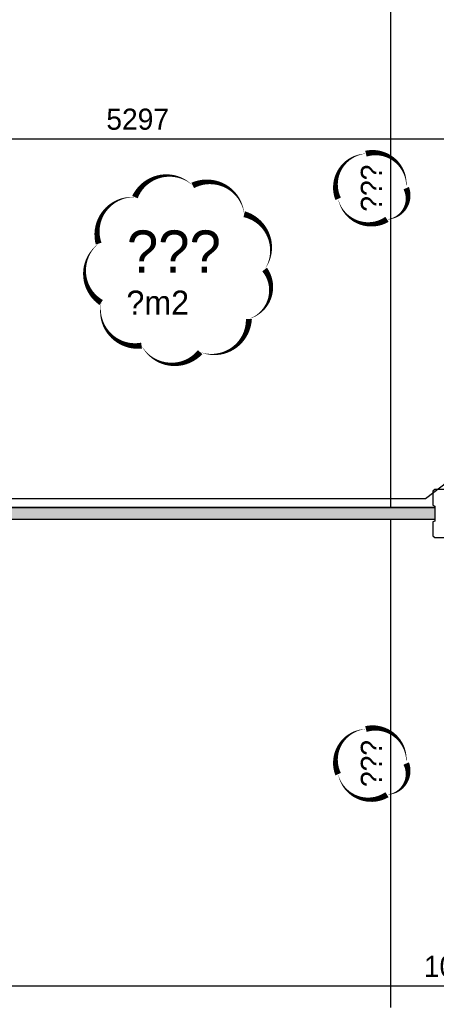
# Model space of a CAD drawing. Extents: x 126249 to 198477, y 373 to 102273.
# Tile 30 of 54: x 188417 to 191877, y 29701 to 37871. Entities that reach past the tile are written whole.
import ezdxf

# ---------------------------------------------------------------- set-up
doc = ezdxf.new("R2010")
doc.units = 0
doc.header["$MEASUREMENT"] = 0
doc.header["$PDMODE"] = 35
doc.header["$PDSIZE"] = -0.5
doc.layers.get('0').update_dxf_attribs({"linetype": 'CONTINUOUS'})
doc.layers.get('DEFPOINTS').update_dxf_attribs({"linetype": 'CONTINUOUS'})
for name, color, linetype in [('AA$1A---_ARCEER', 252, 'CONTINUOUS'), ('AL22----_BINNENWAND', 252, 'CONTINUOUS'), ('AM$1A---_MAATVOERING', 252, 'CONTINUOUS'), ('Betonpalen', 252, 'CONTINUOUS'), ('LAYER01', 252, 'CONTINUOUS'), ('M2', 252, 'CONTINUOUS'), ('OMPARTIMENTERING', 252, 'CONTINUOUS'), ('UNUSEDHATCH', 252, 'CONTINUOUS')]:
    doc.layers.add(name, color=color, linetype=linetype)
doc.styles.add('B-01', font='b-gbp')
doc.dimstyles.new('BBA_STAND', dxfattribs={"dimtxt": 175, "dimasz": 1, "dimexe": 1, "dimexo": 0.001, "dimgap": 75, "dimtad": 1, "dimdec": 0, "dimzin": 0, "dimdsep": 46, "dimtxsty": 'B-01', "dimblk": 'NONE', "dimblk1": 'NONE', "dimblk2": 'PIJL1', "dimcen": 1, "dimse1": 1, "dimse2": 1, "dimclrd": 256, "dimclre": 1, "dimclrt": 256, "dimadec": 0, "dimazin": 0, "dimtfac": 1, "dimtdec": 0, "dimtmove": 0, "dimatfit": 0, "dimldrblk": 'PIJL1', "dimfxl": 1, "dimtolj": 1, "dimtzin": 0, "dimarcsym": 0})

# ---------------------------------------------------------------- blocks, each defined once
blk = doc.blocks.new('*D76')
at = {"layer": 'AM$1A---_MAATVOERING', "lineweight": -2, "transparency": 16777216}
blk.add_line((186748.9, 36881.5), (192046, 36881.5), dxfattribs=at)
at = {"layer": 'DEFPOINTS', "color": 0, "transparency": 16777216}
for p in [(186748.9, 40907.5), (192046, 38656), (192046, 36881.5)]:
    blk.add_point(p, dxfattribs=at)
at = {"layer": 'AM$1A---_MAATVOERING', "transparency": 16777216, "insert": (189397.4, 37044), "char_height": 175, "attachment_point": 5, "style": 'B-01'}
blk.add_mtext('\\A1;5297', dxfattribs=at)
blk = doc.blocks.new('_None')
blk = doc.blocks.new('PIJL1')
at = {"color": 1, "linetype": 'ByBlock'}
blk.add_line((0, 82.6), (0, -82.6), dxfattribs=at)
blk.add_solid([(-100, 16.7), (-100, -16.7), (0, 0)], dxfattribs=at)
blk = doc.blocks.new('*D77')
at = {"layer": 'AM$1A---_MAATVOERING', "lineweight": -2, "transparency": 16777216}
blk.add_line((197448.8, 29852.5), (186748.9, 29852.5), dxfattribs=at)
at = {"layer": 'DEFPOINTS', "color": 0, "transparency": 16777216}
for p in [(186748.9, 33256), (197448.8, 33256), (186748.9, 29852.5)]:
    blk.add_point(p, dxfattribs=at)
at = {"layer": 'AM$1A---_MAATVOERING', "transparency": 16777216, "insert": (192098.9, 30015), "char_height": 175, "attachment_point": 5, "style": 'B-01'}
blk.add_mtext('\\A1;10700', dxfattribs=at)
blk = doc.blocks.new('*D271')
at = {"layer": 'AA$1A---_ARCEER', "lineweight": -2, "transparency": 16777216}
blk.add_line((191500, 29675.3), (191500, 33723), dxfattribs=at)
at = {"layer": 'DEFPOINTS', "color": 0, "transparency": 16777216}
for p in [(191500, 33723), (191500, 33723), (191500, 29675.3)]:
    blk.add_point(p, dxfattribs=at)
at = {"layer": 'AA$1A---_ARCEER', "transparency": 16777216, "insert": (191337.5, 31699.1), "char_height": 175, "attachment_point": 5, "rotation": 90, "style": 'B-01'}
blk.add_mtext('\\A1;???', dxfattribs=at)
blk = doc.blocks.new('*D272')
at = {"layer": 'AA$1A---_ARCEER', "lineweight": -2, "transparency": 16777216}
blk.add_line((191500, 33823), (191500, 39123), dxfattribs=at)
at = {"layer": 'DEFPOINTS', "color": 0, "transparency": 16777216}
for p in [(191500, 39123), (191500, 39123), (191500, 33823)]:
    blk.add_point(p, dxfattribs=at)
at = {"layer": 'AA$1A---_ARCEER', "transparency": 16777216, "insert": (191337.5, 36473), "char_height": 175, "attachment_point": 5, "rotation": 90, "style": 'B-01'}
blk.add_mtext('\\A1;???', dxfattribs=at)

msp = doc.modelspace()

# ---------------------------------------------------------------- hatches: boundary and pattern name
at = {"layer": 'AA$1A---_ARCEER'}
msp.add_hatch(color=256, dxfattribs=at).paths.add_polyline_path([(191863.9, 33723), (191863.9, 33823), (186584, 33823), (186584, 33723)])

# ---------------------------------------------------------------- linework, layer by layer
at = {"layer": 'AL22----_BINNENWAND'}
for points in [[(191863.9, 33823), (186584, 33823)], [(186584, 33823), (191863.9, 33823)], [(191863.9, 33723), (186584, 33723)], [(191863.9, 33723), (186584, 33723)]]:
    msp.add_lwpolyline(points, dxfattribs=at)
at = {"layer": 'Betonpalen'}
for points in [[(191863.9, 33973.5), (191848.9, 33958.5)], [(191848.9, 33958.5), (191848.9, 33843.5)], [(191984.9, 33973.5), (191863.9, 33973.5)], [(191848.9, 33843.5), (191863.9, 33835.5)], [(191863.9, 33835.5), (191863.9, 33710.5)], [(191863.9, 33710.5), (191848.9, 33705.5)], [(191848.9, 33705.5), (191848.9, 33588.5)], [(191848.9, 33588.5), (191863.9, 33573.5)], [(191863.9, 33573.5), (191982.9, 33573.5)]]:
    msp.add_lwpolyline(points, dxfattribs=at)
at = {"layer": 'OMPARTIMENTERING', "ltscale": 800}
msp.add_lwpolyline([(186822.5, 36273.5), (186822.5, 33897.3), (191787.8, 33897.3), (194197.9, 35732)], dxfattribs=at)
at = {"layer": 'UNUSEDHATCH'}
for points in [[(191627.2, 36473, 0, 50, 0.520567), (191292.7, 36759.1, 0, 50, 0.520567), (191061.7, 36384.4, 0, 50, 0.520567), (191467.6, 36214.1, 0, 50, 0.520567)], [(190451.6, 35797.7, 0, 50, 0.520567), (190281.9, 36256.9, 0, 50, 0.520567), (189854.3, 36495.4, 0, 50, 0.520567), (189374.4, 36398.5, 0, 50, 0.520567), (189072.8, 36012.7, 0, 50, 0.520567), (189094.7, 35523.6, 0, 50, 0.520567), (189429.3, 35166.2, 0, 50, 0.520567), (189916, 35112.4, 0, 50, 0.520567), (190320.7, 35388, 0, 50, 0.520567)], [(191627.2, 31699.1, 0, 50, 0.520567), (191292.7, 31985.3, 0, 50, 0.520567), (191061.7, 31610.6, 0, 50, 0.520567), (191467.6, 31440.3, 0, 50, 0.520567)]]:
    msp.add_lwpolyline(points, format="xyseb", close=True, dxfattribs=at)

# ---------------------------------------------------------------- texts
at = {"layer": 'LAYER01', "style": 'B-01'}
msp.add_text('???', height=350, rotation=0, dxfattribs=at).set_placement((189307.6, 35772.2))
at = {"layer": 'M2', "insert": (189229.6, 35623), "char_height": 200, "width": 1805, "attachment_point": 1, "style": 'B-01'}
msp.add_mtext(' ?m2', dxfattribs=at)

# ---------------------------------------------------------------- dimensions: what is measured, and where the dimension line sits
at = {"layer": 'AA$1A---_ARCEER'}
for base, p1, p2, picture, middle in [((191500, 39123), (191500, 33823), (191500, 39123), '*D272', (191337.5, 36473)), ((191500, 33723), (191500, 29675.3), (191500, 33723), '*D271', (191337.5, 31699.1))]:
    dim = msp.add_linear_dim(base=base, p1=p1, p2=p2, angle=90, text='???', dimstyle='BBA_STAND', dxfattribs=at)
    dim.commit()
    dim.dimension.update_dxf_attribs({"geometry": picture, "text_midpoint": middle})
at = {"layer": 'AM$1A---_MAATVOERING'}
for base, p1, p2, picture, middle in [((192046, 36881.5), (186748.9, 40907.5), (192046, 38656), '*D76', (189397.4, 37044)), ((186748.9, 29852.5), (197448.8, 33256), (186748.9, 33256), '*D77', (192098.9, 30015))]:
    dim = msp.add_linear_dim(base=base, p1=p1, p2=p2, dimstyle='BBA_STAND', dxfattribs=at)
    dim.commit()
    dim.dimension.update_dxf_attribs({"geometry": picture, "text_midpoint": middle})

doc.saveas('drawing.dxf')
